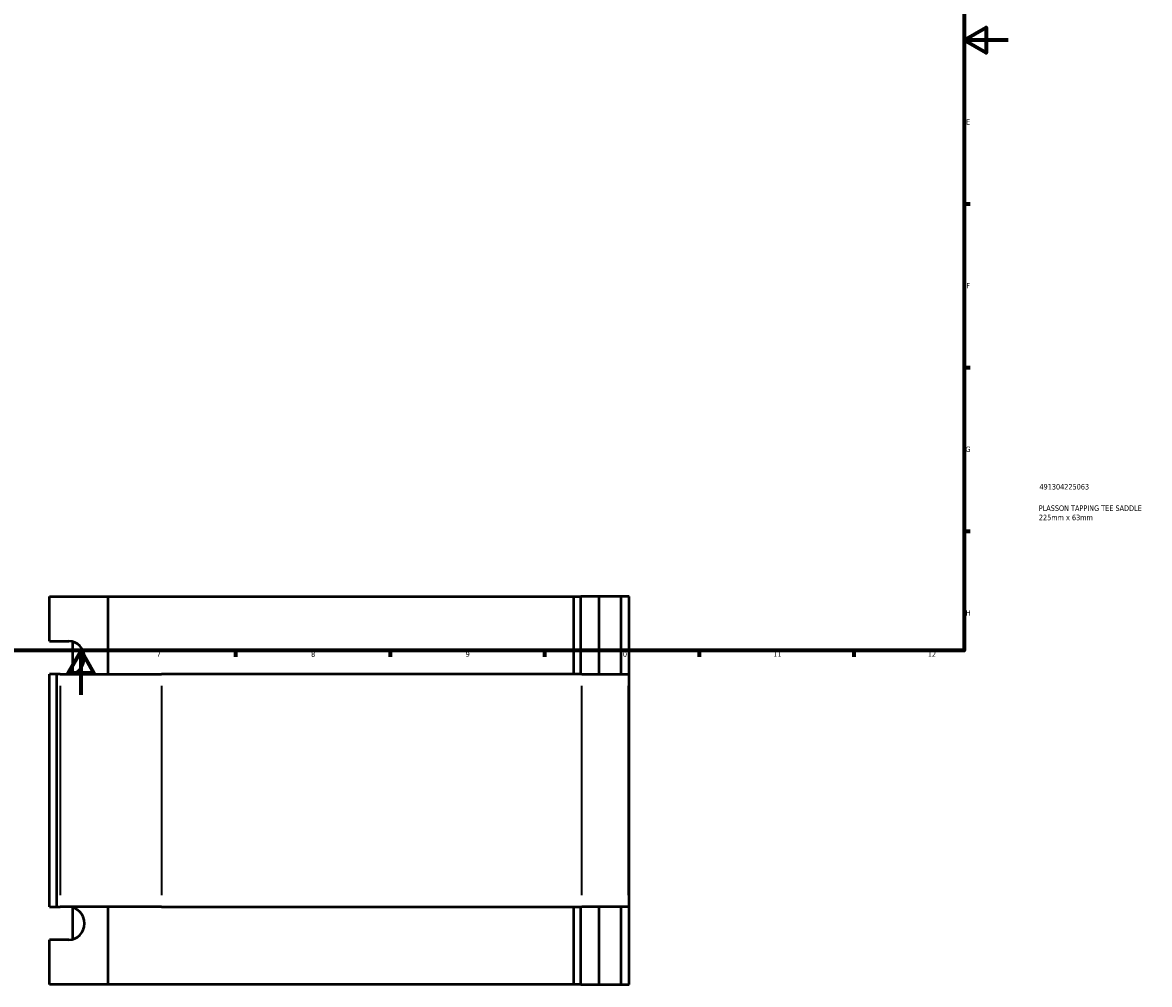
# Model space of a CAD drawing. Header units: millimetres. Extents: x -95 to 1338, y -131 to 1571.
# Tile 4 of 8: x 394 to 905, y -131 to 305. Entities that reach past the tile are written whole.
import ezdxf

# ---------------------------------------------------------------- set-up
doc = ezdxf.new("R2010")
doc.units = ezdxf.units.MM
for name, color, linetype, lineweight in [('Border (ANSI)', 7, 'Continuous', 70), ('Title (ISO)', 7, 'Continuous', 50), ('Visible (ANSI)', 7, 'Continuous', 50), ('Visible Narrow (ANSI)', 7, 'Continuous', 35)]:
    doc.layers.add(name, color=color, linetype=linetype, lineweight=lineweight)
doc.styles.add('Note Text (ANSI)', font='tahoma.ttf')
doc.styles.add('Note Text (ISO)', font='tahoma.ttf')

# ---------------------------------------------------------------- blocks, each defined once
blk = doc.blocks.new('Borders Default Border')
at = {"layer": 'Border (ANSI)'}
for p, q in [((821, 222.75), (823.8, 222.75)), ((821, 148.5), (823.8, 148.5)), ((821, 74.25), (823.8, 74.25)), ((490.58, 20), (490.58, 17.2)), ((560.67, 20), (560.67, 17.2)), ((630.75, 20), (630.75, 17.2)), ((700.83, 20), (700.83, 17.2)), ((770.92, 20), (770.92, 17.2))]:
    blk.add_line(p, q, dxfattribs=at)
at = {"layer": 'Border (ANSI)', "flags": 128}
for points in [[(20, 20), (20, 574), (821, 574), (821, 20), (20, 20)], [(841, 297), (821, 297), (831, 302.77), (831, 291.23), (821, 297)], [(420.5, 0), (420.5, 20), (414.73, 10), (426.27, 10), (420.5, 20)]]:
    blk.add_lwpolyline(points, dxfattribs=at)
at = {"layer": 'Border (ANSI)', "color": 5, "true_color": 0x0000ff, "char_height": 2.4, "attachment_point": 7, "style": 'Note Text (ANSI)'}
for s, insert in [('E', (821.91, 258.68)), ('F', (821.98, 184.43)), ('G', (821.6, 110.13)), ('H', (821.73, 35.93)), ('7', (454.8, 17.2)), ('8', (524.84, 17.15)), ('9', (594.92, 17.15)), ('10', (664.35, 17.15)), ('11', (734.43, 17.2)), ('12', (804.52, 17.2))]:
    blk.add_mtext(s, dxfattribs=dict(at, insert=insert))
blk = doc.blocks.new('Title Blocks ISO')
at = {"layer": 'Title (ISO)', "color": 232, "true_color": 0xca0064, "style": 'Note Text (ISO)'}
for tag, p in [('PART_NUMBER_001', (34.16, 73.13)), ('DESCRIPTION_001', (33.84, 63.4)), ('DESCRIPTION_002', (33.91, 59.18))]:
    blk.add_attdef(tag, p, '', height=2.5, dxfattribs=at)

msp = doc.modelspace()

# ---------------------------------------------------------------- linework, layer by layer
at = {"layer": 'Visible (ANSI)'}
for p, q in [((406.19, 44.53), (432.62, 44.53)), ((406.19, 24.33), (406.19, 44.53)), ((432.62, 44.53), (432.62, 9.33)), ((432.62, 44.53), (644.05, 44.53)), ((644.05, 9.33), (644.05, 44.53)), ((644.05, 44.53), (647.22, 44.53)), ((647.22, 9.33), (647.22, 44.53)), ((655.54, 44.53), (647.22, 44.53)), ((665.54, 44.53), (655.54, 44.53)), ((655.54, 9.33), (655.54, 44.53)), ((669.04, 44.53), (665.54, 44.53)), ((665.54, 9.33), (665.54, 44.53)), ((669.04, 9.33), (669.04, 44.53)), ((406.19, 24.33), (415, 24.33)), ((416.86, 9.6), (416.86, 24.06)), ((409.58, 9.33), (406.19, 9.33)), ((406.19, -96.27), (406.19, 9.33)), ((411.08, 9.33), (409.58, 9.33)), ((409.58, -96.27), (409.58, 9.33)), ((411.08, 9.33), (457.03, 9.33)), ((647.56, 9.33), (457.03, 9.33)), ((647.56, 9.33), (668.67, 9.33)), ((669.17, 9.33), (668.67, 9.33)), ((669.17, -96.27), (669.17, 9.33)), ((406.19, -96.27), (409.58, -96.27)), ((409.58, -96.27), (411.08, -96.27)), ((457.03, -96.27), (411.08, -96.27)), ((416.86, -111), (416.86, -96.54)), ((432.62, -96.27), (432.62, -131.47)), ((457.03, -96.27), (647.56, -96.27)), ((644.05, -131.47), (644.05, -96.27)), ((647.22, -131.47), (647.22, -96.27)), ((668.67, -96.27), (647.56, -96.27)), ((655.54, -131.47), (655.54, -96.27)), ((665.54, -131.47), (665.54, -96.27)), ((668.67, -96.27), (669.17, -96.27)), ((669.04, -131.47), (669.04, -96.27)), ((415, -111.27), (406.19, -111.27)), ((406.19, -131.47), (406.19, -111.27)), ((432.62, -131.47), (406.19, -131.47)), ((644.05, -131.47), (432.62, -131.47)), ((647.22, -131.47), (644.05, -131.47)), ((647.22, -131.47), (655.54, -131.47)), ((655.54, -131.47), (665.54, -131.47)), ((665.54, -131.47), (669.04, -131.47))]:
    msp.add_line(p, q, dxfattribs=at)
for centre in [(415, 16.83), (415, -103.77)]:
    msp.add_ellipse(centre, major_axis=(0, 7.5), ratio=0.939693, start_param=3.141593, end_param=6.283185, dxfattribs=at)
at = {"layer": 'Visible Narrow (ANSI)'}
for p, q in [((411.08, 4.05), (411.08, -90.99)), ((457.03, 4.05), (457.03, -90.99)), ((647.56, -90.99), (647.56, 4.05)), ((668.67, 4.05), (668.67, -90.99))]:
    msp.add_line(p, q, dxfattribs=at)

# ---------------------------------------------------------------- block references
msp.add_blockref('Borders Default Border', (0, 0))
msp.add_blockref('Title Blocks ISO', (821, 20)).add_auto_attribs({'PART_NUMBER_001': '491304225063', 'DESCRIPTION_001': 'PLASSON TAPPING TEE SADDLE', 'DESCRIPTION_002': '225mm x 63mm'})

doc.saveas('drawing.dxf')
